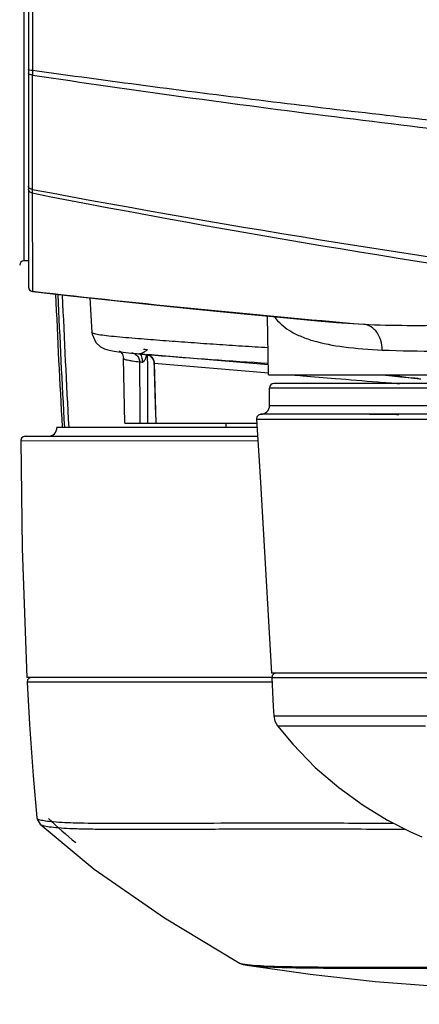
# Model space of a CAD drawing. Header units: millimetres. Extents: x 5828 to 6704, y 123 to 421.
# Tile 109 of 145: x 6575.72 to 6578, y 229.64 to 235.25. Entities that reach past the tile are written whole.
import ezdxf

# ---------------------------------------------------------------- set-up
doc = ezdxf.new("R2010")
doc.units = ezdxf.units.MM
for name, color, linetype in [('外形图', 7, 'Continuous'), ('尺寸标注', 7, 'Continuous'), ('运动范围', 7, 'Continuous')]:
    doc.layers.add(name, color=color, linetype=linetype)
doc.styles.add('微软雅黑', font='msyh.ttc', dxfattribs={"height": 1.5})
doc.dimstyles.new('尺寸标注_1_20比例', dxfattribs={"dimtxt": 1.5, "dimasz": 1.25, "dimexe": 0.5, "dimexo": 0.4, "dimgap": 0.5, "dimtad": 1, "dimdec": 1, "dimlfac": 20, "dimdsep": 46, "dimtxsty": '微软雅黑', "dimcen": 0.09, "dimadec": 0, "dimazin": 0, "dimtp": 0.01, "dimtm": 0.01, "dimtfac": 1, "dimtdec": 1, "dimtofl": 0, "dimtmove": 0, "dimatfit": 3, "dimfxl": 1, "dimtolj": 1, "dimarcsym": 0})

# ---------------------------------------------------------------- blocks, each defined once
blk = doc.blocks.new('*D1117')
at = {"layer": 'Defpoints', "color": 0}
for p in [(6580.2667, 236.2503), (6631.9232, 236.2503), (6532.269, 236.1435), (6624.6766, 228.4196), (6574.1823, 226.4549)]:
    blk.add_point(p, dxfattribs=at)
at = {"layer": '尺寸标注', "color": 0, "lineweight": -2}
blk.add_arc((6580.5787, 236.1952), 11.6528, 186.21047, 343.85092, dxfattribs=at)
at = {"layer": '尺寸标注', "color": 0}
for points in [[(6569.2023, 234.946), (6568.7862, 234.9232), (6568.9259, 236.1828)], [(6591.9747, 232.907), (6591.5688, 233.0013), (6592.0545, 234.1718)]]:
    blk.add_solid(points, dxfattribs=at)
at = {"layer": '尺寸标注', "color": 0, "insert": (6579.6801, 225.8605), "char_height": 1.5, "attachment_point": 5, "rotation": 355.0307, "style": '微软雅黑'}
blk.add_mtext('\\A1;+\\A1;170%%d', dxfattribs=at)

msp = doc.modelspace()

# ---------------------------------------------------------------- linework, layer by layer
at = {"layer": '外形图', "color": 7, "linetype": 'Continuous'}
for p, q in [((6575.7667, 238.7752), (6575.7667, 233.7253)), ((6575.7412, 238.6248), (6575.7412, 233.8757)), ((6575.7898, 234.9604), (6575.7892, 234.9344)), ((6575.7887, 234.9344), (6575.7883, 234.2828)), ((6575.7877, 234.2624), (6575.7889, 233.7017)), ((6575.7667, 233.8761), (6575.7412, 233.8757)), ((6575.7889, 233.7006), (6575.7889, 233.7017)), ((6576.1167, 233.6641), (6576.1285, 233.4674)), ((6577.1356, 233.2253), (6577.1297, 233.5606)), ((6577.523, 233.5241), (6577.6785, 233.5136)), ((6576.1285, 233.4672), (6576.1285, 233.4674)), ((6576.3366, 233.3506), (6576.3706, 233.3474)), ((6576.3706, 233.3474), (6576.4541, 233.3401)), ((6576.3972, 233.3453), (6576.3992, 233.3452)), ((6576.3992, 233.3452), (6576.4, 233.3451)), ((6576.4, 233.3451), (6576.3996, 233.3451)), ((6576.4306, 233.3422), (6576.4866, 233.3377)), ((6576.4527, 233.3402), (6576.4407, 233.3412)), ((6577.1346, 233.2831), (6576.4839, 233.3376)), ((6576.3154, 232.9503), (6576.3089, 233.3201)), ((6576.3089, 233.3201), (6576.3089, 233.3201)), ((6576.4779, 233.3137), (6576.483, 233.2932)), ((6576.483, 233.2932), (6576.4934, 232.9503)), ((6576.4841, 233.2923), (6576.483, 233.2932)), ((6576.4841, 233.2923), (6577.1366, 233.237)), ((6577.1356, 233.2253), (6583.4604, 233.2253)), ((6577.7848, 233.2253), (6577.9108, 233.2125)), ((6583.3667, 233.1753), (6577.1667, 233.1753)), ((6577.9108, 233.2125), (6577.9502, 233.2084)), ((6577.1417, 233.0503), (6577.1417, 233.1503)), ((6583.3917, 233.1503), (6577.1417, 233.1503)), ((6577.1417, 233.0503), (6583.3917, 233.0503)), ((6577.0914, 233.0003), (6577.0915, 233.0003)), ((6583.7031, 233.0003), (6577.0915, 233.0003)), ((6577.7107, 233.0003), (6577.8653, 232.9999)), ((6577.8653, 232.9999), (6577.8781, 233.0001)), ((6577.8758, 233), (6577.878, 233.0003)), ((6576.3154, 232.9503), (6577.0664, 232.9503)), ((6576.8917, 232.9503), (6576.8917, 232.9253)), ((6577.0663, 232.9736), (6579.7933, 232.9735)), ((6577.0696, 232.9253), (6575.929, 232.9253)), ((6575.7228, 232.8501), (6577.0744, 232.8499)), ((6575.7479, 232.8753), (6577.0728, 232.8753)), ((6577.1547, 231.5003), (6575.7575, 231.5003)), ((6575.7611, 231.4863), (6575.7585, 231.4737)), ((6583.8164, 231.5253), (6577.1532, 231.5253)), ((6577.1547, 231.4991), (6581.2777, 231.499)), ((6577.157, 231.5106), (6577.1548, 231.499)), ((6575.8374, 231.4739), (6575.7585, 231.4737)), ((6577.1559, 231.4743), (6575.7586, 231.4737)), ((6575.7586, 231.4737), (6575.7586, 231.4737)), ((6577.1653, 231.2808), (6577.1653, 231.2808)), ((6577.1659, 231.2815), (6577.7588, 231.2815)), ((6577.7588, 231.2815), (6577.7999, 231.2815)), ((6577.7999, 231.2815), (6577.8388, 231.2814)), ((6577.8388, 231.2814), (6577.8753, 231.2813)), ((6577.8753, 231.2813), (6577.9102, 231.2812)), ((6577.6048, 231.2245), (6577.66, 231.2246)), ((6577.66, 231.2246), (6578.0307, 231.2249)), ((6575.8143, 230.7004), (6575.8143, 230.7004)), ((6576.9636, 229.875), (6576.9639, 229.8748)), ((6577.0126, 229.8602), (6577.0126, 229.8601))]:
    msp.add_line(p, q, dxfattribs=at)
for points in [[(6575.7667, 233.7253), (6575.7688, 233.7152), (6575.7748, 233.7068), (6575.7837, 233.7016), (6575.7888, 233.7005)], [(6575.7889, 233.7006), (6576.0071, 233.676), (6576.2559, 233.6489), (6576.5014, 233.623), (6576.7419, 233.5984), (6576.9756, 233.5754), (6577.2007, 233.5538), (6577.4154, 233.5339), (6577.523, 233.5241)], [(6576.1286, 233.4671), (6576.1297, 233.4568), (6576.1501, 233.4101), (6576.1782, 233.3847), (6576.2006, 233.3736), (6576.2189, 233.3677), (6576.2367, 233.3636), (6576.2564, 233.3601)], [(6576.2564, 233.3601), (6576.2793, 233.3569), (6576.306, 233.3538), (6576.3366, 233.3506)], [(6576.2859, 233.3596), (6576.2846, 233.36), (6576.2891, 233.3576)], [(6576.2891, 233.3576), (6576.3026, 233.3431), (6576.3089, 233.3201)], [(6576.4373, 233.3415), (6576.4613, 233.3329), (6576.4779, 233.3137)], [(6577.0913, 233.0003), (6577.0777, 232.9963), (6577.0685, 232.9855), (6577.0664, 232.9736)], [(6577.0665, 232.9736), (6577.0876, 232.6446), (6577.1533, 231.5253)], [(6575.748, 232.8754), (6575.7361, 232.8723), (6575.7271, 232.8643), (6575.7229, 232.8532), (6575.7228, 232.8501)], [(6575.723, 232.8501), (6575.7303, 232.2354), (6575.7575, 231.5003)], [(6575.7835, 231.5003), (6575.77, 231.4963), (6575.7611, 231.4863)], [(6577.1547, 231.4991), (6577.1627, 231.3339), (6577.1651, 231.2814)], [(6577.1798, 231.5253), (6577.1662, 231.5213), (6577.157, 231.5106)], [(6575.7589, 231.474), (6575.7733, 231.2313), (6575.7943, 230.9403), (6575.8147, 230.7005)], [(6577.1653, 231.2808), (6577.1765, 231.282), (6577.2928, 231.2822), (6577.5192, 231.2818), (6577.7666, 231.2815)], [(6577.1653, 231.2808), (6577.1713, 231.2511), (6577.1861, 231.2241)], [(6577.1862, 231.2243), (6577.2735, 231.1192), (6577.4018, 230.9874), (6577.5358, 230.8721), (6577.6746, 230.7719), (6577.8139, 230.6876), (6577.9454, 230.6211), (6578.0103, 230.5924)], [(6575.8143, 230.7004), (6575.8156, 230.6926), (6575.833, 230.6636)], [(6575.833, 230.6637), (6576.1421, 230.4082), (6576.5422, 230.1301), (6576.9636, 229.875)], [(6577.0126, 229.8602), (6577.3739, 229.808), (6577.7446, 229.7678), (6578.0948, 229.7405), (6578.4156, 229.7229), (6578.7132, 229.7118), (6579.0145, 229.7047), (6579.3236, 229.7012), (6579.6551, 229.7007), (6580.041, 229.7033), (6580.4547, 229.7084), (6580.8205, 229.7147), (6581.1443, 229.7222), (6581.4342, 229.7312), (6581.7237, 229.7432), (6582.0303, 229.7603), (6582.3485, 229.7838), (6582.6694, 229.8147), (6583.0041, 229.8566), (6583.3463, 229.9121)], [(6576.9639, 229.8748), (6576.9692, 229.8721), (6576.9908, 229.8646), (6577.0126, 229.8601)]]:
    msp.add_lwpolyline(points, dxfattribs=at)
for centre, radius, start, end in [((6587.1446, 292.078), 58.9205, 258.886661, 265.827757), ((6587.7664, 297.9646), 64.7986, 259.347477, 265.64051), ((6575.7417, 233.8507), 0.025, 91, 180), ((6575.7917, 233.7265), 0.025, 180.0013, 263.5749), ((6583.5644, 302.2428), 68.9808, 263.527849, 265.105231), ((6635.8902, 236.2503), 60.0235, 182.448923, 183.174024), ((6635.8902, 236.2503), 60.0109, 182.450826, 183.176333), ((6635.8902, 236.2503), 59.9859, 182.456053, 183.177655), ((6577.1897, 242.3464), 9.0358, 264.75817, 264.98376), ((6577.336, 244.2095), 10.9049, 265.02881, 265.23733), ((6579.0674, 265.3048), 32.0713, 265.38432, 266.5443), ((6576.4233, 233.7559), 0.4553, 260.128, 260.6768), ((6580.3773, 256.7195), 23.6361, 263.722, 264.03517), ((6579.9547, 249.2933), 16.209, 262.44315, 262.79327), ((6577.1667, 233.1503), 0.025, 90, 180), ((6582.9297, 298.0646), 65.0853, 265.229608, 265.442727), ((6581.3768, 278.7141), 45.6726, 265.45587, 265.61447), ((6578.8518, 240.5589), 7.4052, 262.78199, 263.21975), ((6575.9802, 214.5406), 18.7714, 83.85681, 83.97597), ((6578.343, 236.2617), 3.078, 263.1797, 263.6684), ((6577.0917, 233.0503), 0.05, 269.7463, 0), ((6575.879, 232.9253), 0.05, 270, 0), ((6578.6653, 233.6659), 4.0706, 226.8484, 229.7638)]:
    msp.add_arc(centre, radius, start, end, dxfattribs=at)
for points, knots in [([(6575.791, 236.0265), (6575.791, 235.9364), (6575.7908, 235.581), (6575.7903, 235.2256), (6575.7898, 234.9604)], [0, 0, 0, 0, 0.253771, 1, 1, 1, 1]), ([(6575.7898, 234.9604), (6575.7842, 234.9605), (6575.7767, 234.9614), (6575.7689, 234.9644), (6575.7667, 234.9669), (6575.7667, 234.968)], [0, 0, 0, 0, 0.654812, 0.871041, 1, 1, 1, 1]), ([(6582.7003, 234.3056), (6582.1225, 234.3333), (6580.6785, 234.4192), (6578.8052, 234.5883), (6577.0804, 234.7871), (6576.2196, 234.9001), (6575.7898, 234.9604)], [0, 0, 0, 0, 0.249924, 0.624927, 0.812462, 1, 1, 1, 1]), ([(6575.7892, 234.9344), (6575.7862, 234.9345), (6575.7807, 234.9354), (6575.7724, 234.9379), (6575.7667, 234.9428), (6575.7667, 234.9463)], [0, 0, 0, 0, 0.329398, 0.617604, 1, 1, 1, 1]), ([(6575.7892, 234.9344), (6576.3624, 234.8482), (6577.511, 234.691), (6579.2387, 234.4937), (6580.9702, 234.3372), (6582.1267, 234.2607), (6582.7051, 234.2287)], [0, 0, 0, 0, 0.250048, 0.500081, 0.750075, 1, 1, 1, 1]), ([(6575.7883, 234.2828), (6575.7864, 234.2829), (6575.7795, 234.2842), (6575.7727, 234.2878), (6575.7697, 234.2919)], [0, 0, 0, 0, 0.273426, 1, 1, 1, 1]), ([(6575.7877, 234.2624), (6575.7822, 234.2631), (6575.7717, 234.2676), (6575.7667, 234.2783), (6575.7667, 234.2832)], [0, 0, 0, 0, 0.527126, 1, 1, 1, 1]), ([(6575.7887, 234.2827), (6575.7885, 234.2809), (6575.7878, 234.2741), (6575.7878, 234.2673), (6575.7877, 234.2624)], [0, 0, 0, 0, 0.274825, 1, 1, 1, 1]), ([(6577.1693, 233.5564), (6577.1917, 233.525), (6577.2397, 233.4837), (6577.3171, 233.4444), (6577.4197, 233.4082), (6577.5773, 233.3799), (6577.711, 233.3707), (6577.7845, 233.3669)], [0, 0, 0, 0, 0.175014, 0.27769, 0.393048, 0.666435, 1, 1, 1, 1]), ([(6577.6785, 233.5136), (6577.7612, 233.5095), (6577.9368, 233.5061), (6578.214, 233.5089), (6578.5172, 233.5141), (6578.9621, 233.5182), (6579.5522, 233.5068), (6580.279, 233.4594), (6581.0044, 233.3926), (6581.6928, 233.3295), (6582.309, 233.2867), (6582.6917, 233.2711), (6582.8649, 233.2655)], [0, 0, 0, 0, 0.047787, 0.101386, 0.160037, 0.222929, 0.35824, 0.500723, 0.643385, 0.778876, 0.899901, 1, 1, 1, 1]), ([(6577.7845, 233.3669), (6577.7846, 233.3849), (6577.7797, 233.4204), (6577.7576, 233.4672), (6577.7229, 233.5013), (6577.6931, 233.5121), (6577.6785, 233.5136)], [0, 0, 0, 0, 0.275388, 0.536165, 0.776279, 1, 1, 1, 1]), ([(6577.1327, 233.3795), (6577.0835, 233.3824), (6576.9855, 233.3884), (6576.8393, 233.3979), (6576.6944, 233.408), (6576.5749, 233.4169), (6576.4802, 233.4242), (6576.4096, 233.4297), (6576.3396, 233.4354), (6576.2732, 233.4412), (6576.2155, 233.447), (6576.1715, 233.4527), (6576.1442, 233.458), (6576.1317, 233.4627), (6576.1283, 233.4657), (6576.1281, 233.4671)], [0, 0, 0, 0, 0.146214, 0.291277, 0.435131, 0.577216, 0.647132, 0.716914, 0.787495, 0.855654, 0.914629, 0.959547, 0.988013, 0.995797, 1, 1, 1, 1]), ([(6576.3642, 233.3483), (6576.3633, 233.3484), (6576.3603, 233.3487), (6576.3574, 233.349), (6576.3554, 233.3492)], [0, 0, 0, 0, 0.323751, 1, 1, 1, 1]), ([(6576.3563, 233.3491), (6576.3639, 233.3483), (6576.379, 233.3428), (6576.3898, 233.3309), (6576.3936, 233.3242)], [0, 0, 0, 0, 0.497821, 1, 1, 1, 1]), ([(6576.3997, 233.3451), (6576.4005, 233.3451), (6576.4041, 233.3441), (6576.4067, 233.3409), (6576.4082, 233.3384)], [0, 0, 0, 0, 0.213322, 1, 1, 1, 1]), ([(6576.4082, 233.3384), (6576.4089, 233.3373), (6576.4115, 233.3319), (6576.4129, 233.3259), (6576.4137, 233.3212)], [0, 0, 0, 0, 0.212904, 1, 1, 1, 1]), ([(6576.4462, 233.3679), (6576.4411, 233.3647), (6576.4301, 233.3574), (6576.419, 233.3499), (6576.4122, 233.3473)], [0, 0, 0, 0, 0.452564, 1, 1, 1, 1]), ([(6576.4255, 233.3697), (6576.4248, 233.3697), (6576.4242, 233.3695), (6576.4228, 233.37), (6576.4228, 233.3698)], [0, 0, 0, 0, 0.749226, 1, 1, 1, 1]), ([(6576.4462, 233.3679), (6576.4438, 233.3682), (6576.4369, 233.3687), (6576.43, 233.3693), (6576.4255, 233.3697)], [0, 0, 0, 0, 0.340335, 1, 1, 1, 1]), ([(6577.7845, 233.3669), (6577.8902, 233.3614), (6578.1185, 233.3596), (6578.4825, 233.3673), (6578.8875, 233.3734), (6579.3243, 233.3686), (6579.7824, 233.3485), (6580.4045, 233.3028), (6580.8719, 233.2551), (6581.1826, 233.2253)], [0, 0, 0, 0, 0.09325, 0.201043, 0.320945, 0.450243, 0.585963, 0.724947, 1, 1, 1, 1]), ([(6576.3089, 233.3201), (6576.3089, 233.3188), (6576.3122, 233.3157), (6576.3242, 233.3113), (6576.3361, 233.3089), (6576.3452, 233.3073)], [0, 0, 0, 0, 0.100929, 0.292359, 1, 1, 1, 1]), ([(6576.3495, 233.3066), (6576.3531, 233.306), (6576.3698, 233.3034), (6576.3867, 233.3014), (6576.3999, 233.3)], [0, 0, 0, 0, 0.213668, 1, 1, 1, 1]), ([(6576.3999, 233.3002), (6576.4006, 233.3003), (6576.4056, 233.3), (6576.4104, 233.2988), (6576.4147, 233.2978)], [0, 0, 0, 0, 0.132027, 1, 1, 1, 1]), ([(6576.4137, 233.3212), (6576.4139, 233.3194), (6576.4149, 233.3116), (6576.415, 233.3038), (6576.4147, 233.2978)], [0, 0, 0, 0, 0.235957, 1, 1, 1, 1]), ([(6576.4147, 233.2978), (6576.4169, 233.2975), (6576.4229, 233.2986), (6576.4288, 233.3063), (6576.432, 233.3123), (6576.4334, 233.3154)], [0, 0, 0, 0, 0.243461, 0.622308, 1, 1, 1, 1]), ([(6577.2718, 233.2255), (6577.2915, 233.2238), (6577.3732, 233.2168), (6577.4549, 233.2099), (6577.517, 233.2048)], [0, 0, 0, 0, 0.241031, 1, 1, 1, 1]), ([(6577.9102, 231.2812), (6577.9574, 231.281), (6578.1656, 231.2803), (6578.3737, 231.2795), (6578.5347, 231.2792)], [0, 0, 0, 0, 0.2269, 1, 1, 1, 1]), ([(6577.187, 231.2241), (6577.185, 231.2243), (6577.2037, 231.2245), (6577.2222, 231.2252), (6577.3166, 231.2243), (6577.4371, 231.2241), (6577.5445, 231.2244), (6577.6048, 231.2245)], [0, 0, 0, 0, 0.013912, 0.061302, 0.252442, 0.567365, 1, 1, 1, 1]), ([(6575.8143, 230.7004), (6575.8145, 230.6978), (6575.8214, 230.6923), (6575.8282, 230.6905), (6575.833, 230.6892)], [0, 0, 0, 0, 0.340684, 1, 1, 1, 1]), ([(6575.833, 230.6892), (6575.843, 230.6865), (6575.868, 230.6823), (6575.9365, 230.6752), (6576.0563, 230.6706), (6576.2394, 230.6687), (6576.4736, 230.6693), (6576.7561, 230.6704), (6577.0835, 230.671), (6577.4513, 230.6707), (6577.7095, 230.6704), (6577.8446, 230.6703)], [0, 0, 0, 0, 0.015447, 0.037764, 0.102668, 0.193965, 0.310759, 0.451743, 0.615086, 0.798619, 1, 1, 1, 1]), ([(6575.833, 230.6637), (6575.8349, 230.6619), (6575.8408, 230.6589), (6575.858, 230.6535), (6575.8903, 230.6483), (6575.9411, 230.6433), (6576.0079, 230.6395), (6576.0903, 230.637), (6576.1882, 230.6357), (6576.3011, 230.6352), (6576.4807, 230.6353), (6576.7396, 230.6362), (6577.0887, 230.6368), (6577.4853, 230.6366), (6577.7649, 230.6362), (6577.9116, 230.6361)], [0, 0, 0, 0, 0.003751, 0.009306, 0.026149, 0.050687, 0.082839, 0.122514, 0.169582, 0.223887, 0.285261, 0.428413, 0.597052, 0.788562, 1, 1, 1, 1]), ([(6577.0126, 229.8601), (6577.0296, 229.8574), (6577.0708, 229.8533), (6577.1809, 229.8472), (6577.3687, 229.844), (6577.6504, 229.8428), (6578.0018, 229.8428), (6578.4133, 229.843), (6579.0496, 229.8436), (6579.9039, 229.8435), (6580.7746, 229.843), (6581.463, 229.8435), (6581.9407, 229.8446), (6582.3736, 229.8488), (6582.7507, 229.8586), (6583.0618, 229.8758), (6583.246, 229.895), (6583.3249, 229.9083)], [0, 0, 0, 0, 0.00816, 0.019649, 0.052374, 0.09738, 0.153492, 0.219258, 0.292877, 0.455789, 0.625069, 0.706513, 0.782809, 0.85199, 0.912175, 0.96198, 1, 1, 1, 1]), ([(6577.049, 229.8601), (6577.1027, 229.8558), (6577.2357, 229.8515), (6577.4714, 229.8489), (6577.7771, 229.8482), (6578.3009, 229.848), (6579.0606, 229.848), (6580.043, 229.8473), (6580.8934, 229.847), (6581.5595, 229.8474), (6582.0188, 229.8488), (6582.4339, 229.8537), (6582.795, 229.8641), (6583.0927, 229.8816), (6583.2689, 229.9008), (6583.3444, 229.9139)], [0, 0, 0, 0, 0.02562, 0.063364, 0.112304, 0.171226, 0.312867, 0.474171, 0.639182, 0.717946, 0.79146, 0.857956, 0.915712, 0.96351, 1, 1, 1, 1]), ([(6576.9639, 229.8748), (6576.9688, 229.8721), (6576.9832, 229.8682), (6576.9977, 229.8658), (6577.0067, 229.8646)], [0, 0, 0, 0, 0.382418, 1, 1, 1, 1]), ([(6577.0067, 229.8646), (6577.0098, 229.8641), (6577.0239, 229.8624), (6577.038, 229.861), (6577.049, 229.8601)], [0, 0, 0, 0, 0.221402, 1, 1, 1, 1])]:
    msp.add_open_spline(points, degree=3, knots=knots, dxfattribs=at)
for points in [[(6575.7697, 234.2919), (6575.7679, 234.2943), (6575.7667, 234.2973), (6575.7667, 234.3003)], [(6576.4057, 233.3454), (6576.4038, 233.3451), (6576.4019, 233.345), (6576.4, 233.3451)], [(6576.4122, 233.3473), (6576.4101, 233.3465), (6576.4079, 233.3458), (6576.4057, 233.3454)], [(6576.4362, 233.3228), (6576.4382, 233.3284), (6576.4398, 233.3343), (6576.4412, 233.3401)], [(6576.4407, 233.3412), (6576.4483, 233.3405), (6576.4559, 233.3379), (6576.4622, 233.3337)], [(6576.4483, 232.9503), (6576.4475, 233.0806), (6576.4469, 233.2109), (6576.4463, 233.3413)], [(6576.4839, 233.3376), (6576.4735, 233.3384), (6576.4631, 233.3393), (6576.4527, 233.3402)], [(6576.4622, 233.3337), (6576.4687, 233.3293), (6576.4743, 233.3231), (6576.478, 233.3162)], [(6576.3936, 233.3242), (6576.3976, 233.3169), (6576.3998, 233.3083), (6576.3999, 233.3)], [(6576.4001, 233.3), (6576.4007, 233.1834), (6576.4015, 233.0669), (6576.4023, 232.9503)], [(6576.4334, 233.3154), (6576.4344, 233.3178), (6576.4354, 233.3203), (6576.4362, 233.3228)], [(6576.478, 233.3162), (6576.4819, 233.309), (6576.4841, 233.3005), (6576.4841, 233.2923)], [(6576.4947, 232.9503), (6576.4912, 233.0643), (6576.4876, 233.1783), (6576.4839, 233.2922)]]:
    msp.add_open_spline(points, degree=3, dxfattribs=at)
at = {"layer": '运动范围'}
msp.add_arc((6580.2667, 236.2503), 45.095, 10, 350, dxfattribs=at)

# ---------------------------------------------------------------- dimensions: what is measured, and where the dimension line sits
at = {"layer": '尺寸标注'}
dim = msp.add_angular_dim_2l(base=(6574.1823, 226.4549), line1=((6532.269, 236.1435), (6631.9232, 236.2503)), line2=((6624.6766, 228.4196), (6580.2667, 236.2503)), text='\\A1;+<>', dimstyle='尺寸标注_1_20比例', override={"dimtxsty": '微软雅黑'}, dxfattribs=at)
dim.commit()
dim.dimension.update_dxf_attribs({"geometry": '*D1117', "text_midpoint": (6579.6801, 225.8605)})

doc.saveas('drawing.dxf')
